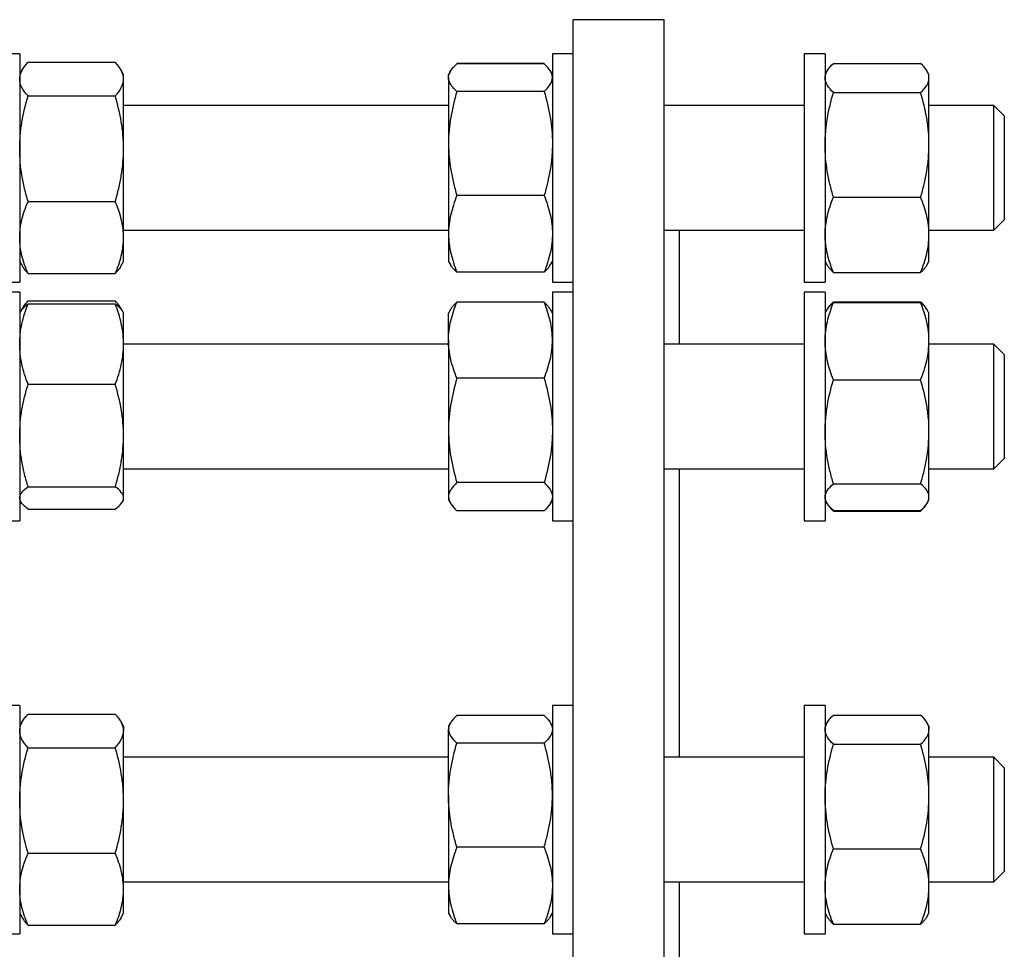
# Model space of a CAD drawing. Header units: millimetres. Extents: x 35 to 917, y 33 to 933.
# Tile 9 of 9: x 728 to 917, y 743 to 922. Entities that reach past the tile are written whole.
import ezdxf

# ---------------------------------------------------------------- set-up
doc = ezdxf.new("R2010")
doc.units = ezdxf.units.MM

msp = doc.modelspace()

# ---------------------------------------------------------------- linework, layer by layer
at = {"color": 7, "linetype": 'Continuous', "lineweight": 25}
for p, q in [((851.99, 922.37), (834.49, 922.37)), ((834.49, 722.37), (834.49, 922.37)), ((851.99, 722.37), (851.99, 922.37)), ((727.93, 915.82), (723.93, 915.82)), ((727.93, 915.82), (727.93, 893.82)), ((834.49, 915.82), (830.49, 915.82)), ((830.49, 915.82), (830.49, 871.82)), ((882.99, 915.82), (878.99, 915.82)), ((878.99, 915.82), (878.99, 894.77)), ((882.99, 915.82), (882.99, 894.77)), ((729.54, 914.16), (746.32, 914.16)), ((812.1, 913.91), (812.09, 913.89)), ((828.89, 913.91), (812.1, 913.91)), ((828.89, 913.88), (812.1, 913.88)), ((828.89, 913.91), (828.89, 913.89)), ((884.6, 913.96), (901.39, 913.96)), ((728.48, 912.76), (727.93, 911.82)), ((747.93, 911.82), (747.39, 912.76)), ((747.93, 910.92), (747.93, 911.82)), ((810.85, 912.44), (810.49, 911.82)), ((810.49, 911.22), (810.49, 911.82)), ((830.49, 911.82), (830.13, 912.44)), ((883.4, 912.52), (882.99, 911.82)), ((902.99, 911.82), (902.59, 912.52)), ((902.99, 911.14), (902.99, 911.82)), ((747.93, 897.51), (747.93, 910.92)), ((810.49, 911.22), (810.49, 898.52)), ((902.99, 898.26), (902.99, 911.14)), ((828.89, 908.55), (812.1, 908.55)), ((884.6, 908.33), (901.39, 908.33)), ((729.54, 907.68), (746.32, 907.68)), ((810.49, 905.82), (747.93, 905.82)), ((878.99, 905.82), (851.99, 905.82)), ((915.49, 905.82), (902.99, 905.82)), ((917.49, 903.82), (915.49, 905.82)), ((915.49, 881.82), (915.49, 905.82)), ((917.49, 903.82), (917.49, 883.82)), ((747.93, 880.41), (747.93, 897.51)), ((810.49, 898.52), (810.49, 881.12)), ((902.99, 880.93), (902.99, 898.26)), ((878.99, 894.77), (878.99, 871.82)), ((882.99, 894.77), (882.99, 871.82)), ((727.93, 893.82), (727.93, 871.82)), ((729.54, 887.34), (746.32, 887.34)), ((828.89, 888.49), (812.1, 888.49)), ((884.6, 888.18), (901.39, 888.18)), ((915.49, 881.82), (917.49, 883.82)), ((747.93, 881.82), (810.49, 881.82)), ((851.99, 881.82), (878.99, 881.82)), ((854.99, 859.88), (854.99, 881.82)), ((902.99, 881.82), (915.49, 881.82)), ((747.93, 875.82), (747.93, 880.41)), ((810.49, 881.12), (810.49, 875.82)), ((902.99, 875.82), (902.99, 880.93)), ((727.93, 875.82), (728.48, 874.87)), ((747.39, 874.87), (747.93, 875.82)), ((810.49, 875.82), (810.86, 875.19)), ((830.13, 875.19), (830.49, 875.82)), ((882.99, 875.82), (883.4, 875.11)), ((902.59, 875.11), (902.99, 875.82)), ((810.86, 875.19), (810.87, 875.17)), ((830.12, 875.17), (830.13, 875.19)), ((729.54, 873.48), (746.32, 873.48)), ((828.89, 873.76), (812.1, 873.76)), ((828.89, 873.73), (812.1, 873.73)), ((884.6, 873.68), (901.39, 873.68)), ((723.93, 871.82), (727.93, 871.82)), ((830.49, 871.82), (834.49, 871.82)), ((878.99, 871.82), (882.99, 871.82)), ((727.93, 869.88), (723.93, 869.88)), ((727.93, 869.88), (727.93, 836.88)), ((729.54, 868.22), (746.32, 868.22)), ((834.49, 869.88), (830.49, 869.88)), ((830.49, 869.88), (830.49, 825.88)), ((882.99, 869.88), (878.99, 869.88)), ((878.99, 869.88), (878.99, 837.72)), ((882.99, 869.88), (882.99, 837.72)), ((728.48, 866.83), (728.16, 866.27)), ((729.54, 867.63), (746.32, 867.63)), ((747.7, 866.27), (747.38, 866.83)), ((810.87, 866.53), (810.49, 865.88)), ((828.89, 867.97), (812.1, 867.97)), ((830.49, 865.88), (830.12, 866.53)), ((883.33, 866.46), (882.99, 865.88)), ((883.4, 866.58), (883.33, 866.46)), ((884.6, 868.02), (901.39, 868.02)), ((884.6, 867.88), (901.39, 867.88)), ((902.66, 866.46), (902.59, 866.58)), ((902.99, 865.88), (902.66, 866.46)), ((728.16, 866.27), (727.93, 865.88)), ((747.93, 865.88), (747.7, 866.27)), ((747.93, 859.89), (747.93, 865.88)), ((810.49, 860.64), (810.49, 865.88)), ((902.99, 860.44), (902.99, 865.88)), ((810.49, 860.64), (810.49, 843.26)), ((747.93, 842.27), (747.93, 859.89)), ((810.49, 859.88), (747.93, 859.88)), ((878.99, 859.88), (851.99, 859.88)), ((902.99, 843), (902.99, 860.44)), ((915.49, 859.88), (902.99, 859.88)), ((917.49, 857.88), (915.49, 859.88)), ((915.49, 835.88), (915.49, 859.88)), ((917.49, 857.88), (917.49, 837.88)), ((828.89, 853.31), (812.1, 853.31)), ((729.54, 852.15), (746.32, 852.15)), ((884.6, 853), (901.39, 853)), ((747.93, 830.26), (747.93, 842.27)), ((810.49, 843.26), (810.49, 830.5)), ((902.99, 830.43), (902.99, 843)), ((915.49, 835.88), (917.49, 837.88)), ((727.93, 836.88), (727.93, 825.88)), ((878.99, 837.72), (878.99, 825.88)), ((882.99, 837.72), (882.99, 825.88)), ((747.93, 835.88), (810.49, 835.88)), ((851.99, 835.88), (878.99, 835.88)), ((854.99, 780.31), (854.99, 835.88)), ((902.99, 835.88), (915.49, 835.88)), ((729.54, 832.4), (746.32, 832.4)), ((828.89, 833.22), (812.1, 833.22)), ((884.6, 833), (901.39, 833)), ((810.49, 830.5), (810.49, 829.88)), ((902.99, 829.88), (902.99, 830.43)), ((727.93, 829.88), (728.16, 829.48)), ((747.7, 829.48), (747.93, 829.88)), ((747.93, 829.88), (747.93, 830.26)), ((810.49, 829.88), (810.87, 829.23)), ((830.12, 829.23), (830.49, 829.88)), ((882.99, 829.88), (883.33, 829.3)), ((902.66, 829.3), (902.99, 829.88)), ((729.54, 828.13), (746.32, 828.13)), ((828.89, 827.79), (812.1, 827.79)), ((884.6, 827.74), (884.52, 827.95)), ((884.6, 827.87), (901.39, 827.87)), ((884.6, 827.74), (901.39, 827.74)), ((901.39, 827.74), (901.47, 827.95)), ((723.93, 825.88), (727.93, 825.88)), ((830.49, 825.88), (834.49, 825.88)), ((878.99, 825.88), (882.99, 825.88)), ((727.93, 790.31), (723.93, 790.31)), ((727.93, 790.31), (727.93, 749.25)), ((729.54, 788.65), (746.32, 788.65)), ((834.49, 790.31), (830.49, 790.31)), ((830.49, 790.31), (830.49, 746.31)), ((882.99, 790.31), (878.99, 790.31)), ((878.99, 790.31), (878.99, 749.75)), ((882.99, 790.31), (882.99, 749.75)), ((728.48, 787.25), (727.93, 786.31)), ((747.93, 786.31), (747.39, 787.25)), ((810.86, 786.93), (810.49, 786.31)), ((828.89, 788.37), (812.1, 788.37)), ((830.49, 786.31), (830.13, 786.93)), ((883.4, 787.01), (882.99, 786.31)), ((884.6, 788.45), (901.39, 788.45)), ((902.99, 786.31), (902.59, 787.01)), ((747.93, 786.31), (747.93, 785.41)), ((747.93, 772), (747.93, 785.41)), ((810.49, 786.31), (810.49, 785.71)), ((810.49, 773.01), (810.49, 785.71)), ((902.99, 786.31), (902.99, 785.63)), ((902.99, 772.74), (902.99, 785.63)), ((828.89, 783.04), (812.1, 783.04)), ((729.54, 782.17), (746.32, 782.17)), ((884.6, 782.82), (901.39, 782.82)), ((810.49, 780.31), (747.93, 780.31)), ((878.99, 780.31), (851.99, 780.31)), ((915.49, 780.31), (902.99, 780.31)), ((917.49, 778.31), (915.49, 780.31)), ((915.49, 756.31), (915.49, 780.31)), ((917.49, 778.31), (917.49, 758.31)), ((747.93, 754.9), (747.93, 772)), ((810.49, 773.01), (810.49, 755.61)), ((902.99, 755.42), (902.99, 772.74)), ((828.89, 762.98), (812.1, 762.98)), ((884.6, 762.67), (901.39, 762.67)), ((729.54, 761.83), (746.32, 761.83)), ((915.49, 756.31), (917.49, 758.31)), ((747.93, 756.31), (810.49, 756.31)), ((747.93, 750.31), (747.93, 754.9)), ((810.49, 755.61), (810.49, 750.31)), ((851.99, 756.31), (878.99, 756.31)), ((854.99, 722.37), (854.99, 756.31)), ((902.99, 756.31), (915.49, 756.31)), ((902.99, 750.31), (902.99, 755.42)), ((727.93, 750.31), (728.48, 749.36)), ((727.93, 749.25), (727.93, 746.31)), ((747.39, 749.36), (747.93, 750.31)), ((810.49, 750.31), (810.86, 749.68)), ((830.13, 749.68), (830.49, 750.31)), ((878.99, 749.75), (878.99, 746.31)), ((882.99, 750.31), (883.4, 749.6)), ((882.99, 749.75), (882.99, 746.31)), ((902.59, 749.6), (902.99, 750.31)), ((729.54, 747.97), (746.32, 747.97)), ((828.89, 748.24), (812.1, 748.24)), ((884.6, 748.16), (901.39, 748.16)), ((723.93, 746.31), (727.93, 746.31)), ((830.49, 746.31), (834.49, 746.31)), ((878.99, 746.31), (882.99, 746.31))]:
    msp.add_line(p, q, dxfattribs=at)
for points, knots in [([(727.93, 910.92), (727.93, 911.06), (727.94, 911.2), (727.98, 911.47), (728.01, 911.61), (728.12, 912.02), (728.23, 912.29), (728.65, 913.1), (729.05, 913.63), (729.54, 914.16)], [0, 0, 0, 0, 0.125, 0.125, 0.25, 0.25, 0.5, 0.5, 1, 1, 1, 1]), ([(747.93, 910.92), (747.93, 911.06), (747.92, 911.2), (747.88, 911.47), (747.86, 911.61), (747.75, 912.02), (747.64, 912.29), (747.22, 913.1), (746.81, 913.63), (746.32, 914.16)], [0, 0, 0, 0, 0.125, 0.125, 0.25, 0.25, 0.5, 0.5, 1, 1, 1, 1]), ([(810.49, 911.22), (810.49, 911.44), (810.53, 911.67), (810.68, 912.12), (810.79, 912.35), (811.21, 913.01), (811.62, 913.45), (812.1, 913.88)], [0, 0, 0, 0, 0.25, 0.25, 0.5, 0.5, 1, 1, 1, 1]), ([(830.49, 911.22), (830.49, 911.44), (830.46, 911.67), (830.31, 912.12), (830.2, 912.35), (829.78, 913.01), (829.37, 913.45), (828.89, 913.88)], [0, 0, 0, 0, 0.25, 0.25, 0.5, 0.5, 1, 1, 1, 1]), ([(882.99, 911.14), (882.99, 911.26), (883, 911.38), (883.04, 911.62), (883.07, 911.74), (883.18, 912.1), (883.29, 912.34), (883.71, 913.04), (884.11, 913.5), (884.6, 913.96)], [0, 0, 0, 0, 0.125, 0.125, 0.25, 0.25, 0.5, 0.5, 1, 1, 1, 1]), ([(902.99, 911.14), (902.99, 911.26), (902.98, 911.38), (902.95, 911.62), (902.92, 911.74), (902.81, 912.1), (902.7, 912.34), (902.28, 913.04), (901.88, 913.5), (901.39, 913.96)], [0, 0, 0, 0, 0.125, 0.125, 0.25, 0.25, 0.5, 0.5, 1, 1, 1, 1]), ([(729.54, 907.68), (729.05, 908.21), (728.64, 908.75), (728.08, 909.83), (727.93, 910.37), (727.93, 910.92)], [0, 0, 0, 0, 0.5, 0.5, 1, 1, 1, 1]), ([(746.32, 907.68), (746.81, 908.21), (747.22, 908.75), (747.78, 909.83), (747.93, 910.37), (747.93, 910.92)], [0, 0, 0, 0, 0.5, 0.5, 1, 1, 1, 1]), ([(812.1, 908.55), (811.86, 908.77), (811.63, 908.99), (811.24, 909.43), (811.06, 909.65), (810.64, 910.32), (810.49, 910.77), (810.49, 911.22)], [0, 0, 0, 0, 0.25, 0.25, 0.5, 0.5, 1, 1, 1, 1]), ([(828.89, 908.55), (829.13, 908.77), (829.35, 908.99), (829.75, 909.43), (829.92, 909.65), (830.34, 910.32), (830.49, 910.77), (830.49, 911.22)], [0, 0, 0, 0, 0.25, 0.25, 0.5, 0.5, 1, 1, 1, 1]), ([(884.6, 908.33), (884.11, 908.79), (883.71, 909.25), (883.15, 910.19), (882.99, 910.66), (882.99, 911.14)], [0, 0, 0, 0, 0.5, 0.5, 1, 1, 1, 1]), ([(901.39, 908.33), (901.88, 908.79), (902.28, 909.25), (902.84, 910.19), (902.99, 910.66), (902.99, 911.14)], [0, 0, 0, 0, 0.5, 0.5, 1, 1, 1, 1]), ([(812.1, 908.55), (811.61, 906.91), (811.21, 905.26), (810.65, 901.92), (810.49, 900.23), (810.49, 898.52)], [0, 0, 0, 0, 0.5, 0.5, 1, 1, 1, 1]), ([(828.89, 908.55), (829.38, 906.91), (829.78, 905.26), (830.34, 901.92), (830.49, 900.23), (830.49, 898.52)], [0, 0, 0, 0, 0.5, 0.5, 1, 1, 1, 1]), ([(882.99, 898.26), (882.99, 899.11), (883.03, 899.96), (883.18, 901.68), (883.29, 902.53), (883.71, 905.05), (884.12, 906.7), (884.6, 908.33)], [0, 0, 0, 0, 0.25, 0.25, 0.5, 0.5, 1, 1, 1, 1]), ([(902.99, 898.26), (902.99, 899.11), (902.96, 899.96), (902.81, 901.68), (902.7, 902.53), (902.28, 905.05), (901.87, 906.7), (901.39, 908.33)], [0, 0, 0, 0, 0.25, 0.25, 0.5, 0.5, 1, 1, 1, 1]), ([(727.93, 897.51), (727.93, 898.37), (727.97, 899.24), (728.12, 900.97), (728.23, 901.83), (728.65, 904.37), (729.05, 906.04), (729.54, 907.68)], [0, 0, 0, 0, 0.25, 0.25, 0.5, 0.5, 1, 1, 1, 1]), ([(747.93, 897.51), (747.93, 898.37), (747.89, 899.24), (747.75, 900.97), (747.64, 901.83), (747.21, 904.37), (746.81, 906.04), (746.32, 907.68)], [0, 0, 0, 0, 0.25, 0.25, 0.5, 0.5, 1, 1, 1, 1]), ([(729.54, 887.34), (729.3, 888.17), (729.07, 889.01), (728.67, 890.69), (728.5, 891.54), (728.08, 894.09), (727.93, 895.79), (727.93, 897.51)], [0, 0, 0, 0, 0.25, 0.25, 0.5, 0.5, 1, 1, 1, 1]), ([(746.32, 887.34), (746.57, 888.17), (746.79, 889.01), (747.19, 890.69), (747.36, 891.54), (747.78, 894.09), (747.93, 895.79), (747.93, 897.51)], [0, 0, 0, 0, 0.25, 0.25, 0.5, 0.5, 1, 1, 1, 1]), ([(810.49, 898.52), (810.49, 898.1), (810.5, 897.67), (810.54, 896.82), (810.57, 896.39), (810.68, 895.12), (810.79, 894.28), (811.21, 891.78), (811.61, 890.13), (812.1, 888.49)], [0, 0, 0, 0, 0.125, 0.125, 0.25, 0.25, 0.5, 0.5, 1, 1, 1, 1]), ([(830.49, 898.52), (830.49, 898.1), (830.48, 897.67), (830.45, 896.82), (830.42, 896.39), (830.31, 895.12), (830.2, 894.28), (829.78, 891.78), (829.38, 890.13), (828.89, 888.49)], [0, 0, 0, 0, 0.125, 0.125, 0.25, 0.25, 0.5, 0.5, 1, 1, 1, 1]), ([(884.6, 888.18), (884.36, 889), (884.13, 889.83), (883.74, 891.5), (883.56, 892.34), (883.14, 894.86), (882.99, 896.55), (882.99, 898.26)], [0, 0, 0, 0, 0.25, 0.25, 0.5, 0.5, 1, 1, 1, 1]), ([(901.39, 888.18), (901.63, 889), (901.85, 889.83), (902.25, 891.5), (902.42, 892.34), (902.84, 894.86), (902.99, 896.55), (902.99, 898.26)], [0, 0, 0, 0, 0.25, 0.25, 0.5, 0.5, 1, 1, 1, 1]), ([(727.93, 880.41), (727.93, 880.7), (727.94, 881), (727.98, 881.59), (728.01, 881.88), (728.12, 882.76), (728.23, 883.34), (728.65, 885.07), (729.05, 886.21), (729.54, 887.34)], [0, 0, 0, 0, 0.125, 0.125, 0.25, 0.25, 0.5, 0.5, 1, 1, 1, 1]), ([(747.93, 880.41), (747.93, 880.7), (747.92, 881), (747.88, 881.59), (747.86, 881.88), (747.75, 882.76), (747.64, 883.34), (747.22, 885.07), (746.81, 886.21), (746.32, 887.34)], [0, 0, 0, 0, 0.125, 0.125, 0.25, 0.25, 0.5, 0.5, 1, 1, 1, 1]), ([(812.1, 888.49), (811.61, 887.29), (811.21, 886.07), (810.65, 883.62), (810.49, 882.38), (810.49, 881.12)], [0, 0, 0, 0, 0.5, 0.5, 1, 1, 1, 1]), ([(828.89, 888.49), (829.38, 887.29), (829.78, 886.07), (830.34, 883.62), (830.49, 882.38), (830.49, 881.12)], [0, 0, 0, 0, 0.5, 0.5, 1, 1, 1, 1]), ([(882.99, 880.93), (882.99, 881.24), (883, 881.55), (883.04, 882.16), (883.07, 882.47), (883.18, 883.39), (883.29, 883.99), (883.71, 885.81), (884.11, 887), (884.6, 888.18)], [0, 0, 0, 0, 0.125, 0.125, 0.25, 0.25, 0.5, 0.5, 1, 1, 1, 1]), ([(902.99, 880.93), (902.99, 881.24), (902.98, 881.55), (902.95, 882.16), (902.92, 882.47), (902.81, 883.39), (902.7, 883.99), (902.28, 885.81), (901.88, 887), (901.39, 888.18)], [0, 0, 0, 0, 0.125, 0.125, 0.25, 0.25, 0.5, 0.5, 1, 1, 1, 1]), ([(729.54, 873.48), (729.05, 874.61), (728.64, 875.75), (728.08, 878.06), (727.93, 879.23), (727.93, 880.41)], [0, 0, 0, 0, 0.5, 0.5, 1, 1, 1, 1]), ([(746.32, 873.48), (746.81, 874.61), (747.22, 875.75), (747.78, 878.06), (747.93, 879.23), (747.93, 880.41)], [0, 0, 0, 0, 0.5, 0.5, 1, 1, 1, 1]), ([(810.49, 881.12), (810.49, 880.81), (810.5, 880.5), (810.54, 879.87), (810.57, 879.56), (810.68, 878.63), (810.79, 878.01), (811.21, 876.17), (811.61, 874.96), (812.1, 873.76)], [0, 0, 0, 0, 0.125, 0.125, 0.25, 0.25, 0.5, 0.5, 1, 1, 1, 1]), ([(830.49, 881.12), (830.49, 880.81), (830.48, 880.5), (830.45, 879.87), (830.42, 879.56), (830.31, 878.63), (830.2, 878.01), (829.78, 876.17), (829.38, 874.96), (828.89, 873.76)], [0, 0, 0, 0, 0.125, 0.125, 0.25, 0.25, 0.5, 0.5, 1, 1, 1, 1]), ([(884.6, 873.68), (884.11, 874.86), (883.71, 876.06), (883.15, 878.47), (882.99, 879.69), (882.99, 880.93)], [0, 0, 0, 0, 0.5, 0.5, 1, 1, 1, 1]), ([(901.39, 873.68), (901.88, 874.86), (902.28, 876.06), (902.84, 878.47), (902.99, 879.69), (902.99, 880.93)], [0, 0, 0, 0, 0.5, 0.5, 1, 1, 1, 1]), ([(728.48, 874.88), (728.56, 874.74), (728.74, 874.44), (729.1, 873.97), (729.39, 873.64), (729.54, 873.48)], [0, 0, 0, 0, 0.2848926, 0.6424915, 1, 1, 1, 1]), ([(747.38, 874.88), (747.3, 874.74), (747.12, 874.44), (746.77, 873.97), (746.47, 873.64), (746.32, 873.48)], [0, 0, 0, 0, 0.284893, 0.642491, 1, 1, 1, 1]), ([(812.1, 873.76), (811.89, 873.95), (811.5, 874.32), (811.1, 874.8), (810.93, 875.08), (810.87, 875.2)], [0, 0, 0, 0, 0.415124, 0.767204, 1, 1, 1, 1]), ([(828.89, 873.76), (829.1, 873.95), (829.49, 874.32), (829.89, 874.8), (830.06, 875.08), (830.12, 875.2)], [0, 0, 0, 0, 0.415124, 0.767204, 1, 1, 1, 1]), ([(883.41, 875.12), (883.43, 875.07), (883.53, 874.88), (883.79, 874.54), (884.16, 874.11), (884.45, 873.82), (884.6, 873.68)], [0, 0, 0, 0, 0.093199, 0.3954, 0.697738, 1, 1, 1, 1]), ([(902.58, 875.12), (902.56, 875.07), (902.46, 874.88), (902.2, 874.54), (901.83, 874.11), (901.53, 873.82), (901.39, 873.68)], [0, 0, 0, 0, 0.093199, 0.3954, 0.697738, 1, 1, 1, 1]), ([(728.3, 866.47), (728.39, 866.65), (728.58, 867.03), (729.01, 867.62), (729.36, 868.02), (729.54, 868.22)], [0, 0, 0, 0, 0.3050537, 0.6525096, 1, 1, 1, 1]), ([(747.57, 866.47), (747.48, 866.65), (747.28, 867.03), (746.86, 867.62), (746.5, 868.02), (746.32, 868.22)], [0, 0, 0, 0, 0.305054, 0.65251, 1, 1, 1, 1]), ([(727.93, 859.89), (727.93, 860.22), (727.94, 860.55), (727.98, 861.2), (728.01, 861.53), (728.12, 862.51), (728.23, 863.16), (728.65, 865.09), (729.05, 866.37), (729.54, 867.63)], [0, 0, 0, 0, 0.125, 0.125, 0.25, 0.25, 0.5, 0.5, 1, 1, 1, 1]), ([(729.54, 867.63), (729.38, 867.51), (729.07, 867.28), (728.68, 866.94), (728.37, 866.6), (728.23, 866.37), (728.16, 866.27)], [0, 0, 0, 0, 0.257469, 0.515011, 0.772419, 1, 1, 1, 1]), ([(747.93, 859.89), (747.93, 860.22), (747.92, 860.55), (747.88, 861.2), (747.86, 861.53), (747.75, 862.51), (747.64, 863.16), (747.22, 865.09), (746.81, 866.37), (746.32, 867.63)], [0, 0, 0, 0, 0.125, 0.125, 0.25, 0.25, 0.5, 0.5, 1, 1, 1, 1]), ([(746.32, 867.63), (746.48, 867.51), (746.79, 867.28), (747.18, 866.94), (747.5, 866.6), (747.64, 866.37), (747.7, 866.27)], [0, 0, 0, 0, 0.2574692, 0.5150113, 0.7724192, 1, 1, 1, 1]), ([(810.49, 860.64), (810.49, 861.26), (810.53, 861.88), (810.68, 863.13), (810.79, 863.75), (811.21, 865.58), (811.62, 866.78), (812.1, 867.97)], [0, 0, 0, 0, 0.25, 0.25, 0.5, 0.5, 1, 1, 1, 1]), ([(810.88, 866.53), (810.91, 866.59), (811.02, 866.79), (811.29, 867.13), (811.66, 867.55), (811.95, 867.83), (812.1, 867.97)], [0, 0, 0, 0, 0.125269, 0.416782, 0.708428, 1, 1, 1, 1]), ([(830.49, 860.64), (830.49, 861.26), (830.46, 861.88), (830.31, 863.13), (830.2, 863.75), (829.78, 865.58), (829.37, 866.78), (828.89, 867.97)], [0, 0, 0, 0, 0.25, 0.25, 0.5, 0.5, 1, 1, 1, 1]), ([(830.11, 866.53), (830.08, 866.59), (829.97, 866.79), (829.7, 867.13), (829.33, 867.55), (829.03, 867.83), (828.89, 867.97)], [0, 0, 0, 0, 0.125269, 0.416782, 0.708428, 1, 1, 1, 1]), ([(882.99, 860.44), (882.99, 860.76), (883, 861.08), (883.04, 861.71), (883.07, 862.02), (883.18, 862.96), (883.29, 863.59), (883.71, 865.45), (884.11, 866.67), (884.6, 867.88)], [0, 0, 0, 0, 0.125, 0.125, 0.25, 0.25, 0.5, 0.5, 1, 1, 1, 1]), ([(884.6, 867.88), (884.45, 867.75), (884.13, 867.47), (883.75, 867.05), (883.47, 866.71), (883.37, 866.51), (883.34, 866.45)], [0, 0, 0, 0, 0.292489, 0.58506, 0.877479, 1, 1, 1, 1]), ([(883.39, 866.55), (883.47, 866.69), (883.66, 867.01), (884.07, 867.5), (884.42, 867.85), (884.6, 868.02)], [0, 0, 0, 0, 0.281273, 0.640619, 1, 1, 1, 1]), ([(902.6, 866.55), (902.52, 866.69), (902.33, 867.01), (901.92, 867.5), (901.56, 867.85), (901.39, 868.02)], [0, 0, 0, 0, 0.281273, 0.640619, 1, 1, 1, 1]), ([(902.99, 860.44), (902.99, 860.76), (902.98, 861.08), (902.95, 861.71), (902.92, 862.02), (902.81, 862.96), (902.7, 863.59), (902.28, 865.45), (901.88, 866.67), (901.39, 867.88)], [0, 0, 0, 0, 0.125, 0.125, 0.25, 0.25, 0.5, 0.5, 1, 1, 1, 1]), ([(901.39, 867.88), (901.54, 867.75), (901.85, 867.47), (902.24, 867.05), (902.51, 866.71), (902.62, 866.51), (902.65, 866.45)], [0, 0, 0, 0, 0.292489, 0.58506, 0.877479, 1, 1, 1, 1]), ([(812.1, 853.31), (811.86, 853.91), (811.63, 854.51), (811.24, 855.72), (811.06, 856.33), (810.64, 858.17), (810.49, 859.4), (810.49, 860.64)], [0, 0, 0, 0, 0.25, 0.25, 0.5, 0.5, 1, 1, 1, 1]), ([(828.89, 853.31), (829.13, 853.91), (829.35, 854.51), (829.75, 855.72), (829.92, 856.33), (830.34, 858.17), (830.49, 859.4), (830.49, 860.64)], [0, 0, 0, 0, 0.25, 0.25, 0.5, 0.5, 1, 1, 1, 1]), ([(729.54, 852.15), (729.05, 853.41), (728.64, 854.69), (728.08, 857.27), (727.93, 858.57), (727.93, 859.89)], [0, 0, 0, 0, 0.5, 0.5, 1, 1, 1, 1]), ([(746.32, 852.15), (746.81, 853.41), (747.22, 854.69), (747.78, 857.27), (747.93, 858.57), (747.93, 859.89)], [0, 0, 0, 0, 0.5, 0.5, 1, 1, 1, 1]), ([(884.6, 853), (884.11, 854.22), (883.71, 855.45), (883.15, 857.92), (882.99, 859.18), (882.99, 860.44)], [0, 0, 0, 0, 0.5, 0.5, 1, 1, 1, 1]), ([(901.39, 853), (901.88, 854.22), (902.28, 855.45), (902.84, 857.92), (902.99, 859.18), (902.99, 860.44)], [0, 0, 0, 0, 0.5, 0.5, 1, 1, 1, 1]), ([(812.1, 853.31), (811.61, 851.67), (811.21, 850.01), (810.65, 846.67), (810.49, 844.98), (810.49, 843.26)], [0, 0, 0, 0, 0.5, 0.5, 1, 1, 1, 1]), ([(828.89, 853.31), (829.38, 851.67), (829.78, 850.01), (830.34, 846.67), (830.49, 844.98), (830.49, 843.26)], [0, 0, 0, 0, 0.5, 0.5, 1, 1, 1, 1]), ([(727.93, 842.27), (727.93, 843.11), (727.97, 843.94), (728.12, 845.63), (728.23, 846.46), (728.65, 848.93), (729.05, 850.55), (729.54, 852.15)], [0, 0, 0, 0, 0.25, 0.25, 0.5, 0.5, 1, 1, 1, 1]), ([(747.93, 842.27), (747.93, 843.11), (747.89, 843.94), (747.75, 845.63), (747.64, 846.46), (747.21, 848.93), (746.81, 850.55), (746.32, 852.15)], [0, 0, 0, 0, 0.25, 0.25, 0.5, 0.5, 1, 1, 1, 1]), ([(882.99, 843), (882.99, 843.84), (883.03, 844.69), (883.18, 846.4), (883.29, 847.24), (883.71, 849.75), (884.12, 851.38), (884.6, 853)], [0, 0, 0, 0, 0.25, 0.25, 0.5, 0.5, 1, 1, 1, 1]), ([(902.99, 843), (902.99, 843.84), (902.96, 844.69), (902.81, 846.4), (902.7, 847.24), (902.28, 849.75), (901.87, 851.38), (901.39, 853)], [0, 0, 0, 0, 0.25, 0.25, 0.5, 0.5, 1, 1, 1, 1]), ([(729.54, 832.4), (729.3, 833.2), (729.07, 834.01), (728.67, 835.65), (728.5, 836.47), (728.08, 838.94), (727.93, 840.6), (727.93, 842.27)], [0, 0, 0, 0, 0.25, 0.25, 0.5, 0.5, 1, 1, 1, 1]), ([(746.32, 832.4), (746.57, 833.2), (746.79, 834.01), (747.19, 835.65), (747.36, 836.47), (747.78, 838.94), (747.93, 840.6), (747.93, 842.27)], [0, 0, 0, 0, 0.25, 0.25, 0.5, 0.5, 1, 1, 1, 1]), ([(810.49, 843.26), (810.49, 842.84), (810.5, 842.41), (810.54, 841.56), (810.57, 841.13), (810.68, 839.86), (810.79, 839.02), (811.21, 836.51), (811.61, 834.86), (812.1, 833.22)], [0, 0, 0, 0, 0.125, 0.125, 0.25, 0.25, 0.5, 0.5, 1, 1, 1, 1]), ([(830.49, 843.26), (830.49, 842.84), (830.48, 842.41), (830.45, 841.56), (830.42, 841.13), (830.31, 839.86), (830.2, 839.02), (829.78, 836.51), (829.38, 834.86), (828.89, 833.22)], [0, 0, 0, 0, 0.125, 0.125, 0.25, 0.25, 0.5, 0.5, 1, 1, 1, 1]), ([(884.6, 833), (884.36, 833.81), (884.13, 834.63), (883.74, 836.29), (883.56, 837.12), (883.14, 839.63), (882.99, 841.31), (882.99, 843)], [0, 0, 0, 0, 0.25, 0.25, 0.5, 0.5, 1, 1, 1, 1]), ([(901.39, 833), (901.63, 833.81), (901.85, 834.63), (902.25, 836.29), (902.42, 837.12), (902.84, 839.63), (902.99, 841.31), (902.99, 843)], [0, 0, 0, 0, 0.25, 0.25, 0.5, 0.5, 1, 1, 1, 1]), ([(727.93, 830.26), (727.93, 830.35), (727.94, 830.44), (727.98, 830.62), (728.01, 830.71), (728.12, 830.98), (728.23, 831.16), (728.65, 831.7), (729.05, 832.05), (729.54, 832.4)], [0, 0, 0, 0, 0.125, 0.125, 0.25, 0.25, 0.5, 0.5, 1, 1, 1, 1]), ([(747.93, 830.26), (747.93, 830.35), (747.92, 830.44), (747.88, 830.62), (747.86, 830.71), (747.75, 830.98), (747.64, 831.16), (747.22, 831.7), (746.81, 832.05), (746.32, 832.4)], [0, 0, 0, 0, 0.125, 0.125, 0.25, 0.25, 0.5, 0.5, 1, 1, 1, 1]), ([(812.1, 833.22), (811.61, 832.77), (811.21, 832.33), (810.65, 831.42), (810.49, 830.97), (810.49, 830.5)], [0, 0, 0, 0, 0.5, 0.5, 1, 1, 1, 1]), ([(828.89, 833.22), (829.38, 832.77), (829.78, 832.33), (830.34, 831.42), (830.49, 830.97), (830.49, 830.5)], [0, 0, 0, 0, 0.5, 0.5, 1, 1, 1, 1]), ([(882.99, 830.43), (882.99, 830.54), (883, 830.65), (883.04, 830.87), (883.07, 830.98), (883.18, 831.3), (883.29, 831.52), (883.71, 832.16), (884.11, 832.58), (884.6, 833)], [0, 0, 0, 0, 0.125, 0.125, 0.25, 0.25, 0.5, 0.5, 1, 1, 1, 1]), ([(902.99, 830.43), (902.99, 830.54), (902.98, 830.65), (902.95, 830.87), (902.92, 830.98), (902.81, 831.3), (902.7, 831.52), (902.28, 832.16), (901.88, 832.58), (901.39, 833)], [0, 0, 0, 0, 0.125, 0.125, 0.25, 0.25, 0.5, 0.5, 1, 1, 1, 1]), ([(810.49, 830.5), (810.49, 830.39), (810.5, 830.27), (810.54, 830.04), (810.57, 829.93), (810.68, 829.58), (810.79, 829.36), (811.21, 828.68), (811.61, 828.23), (812.1, 827.79)], [0, 0, 0, 0, 0.125, 0.125, 0.25, 0.25, 0.5, 0.5, 1, 1, 1, 1]), ([(830.49, 830.5), (830.49, 830.39), (830.48, 830.27), (830.45, 830.04), (830.42, 829.93), (830.31, 829.58), (830.2, 829.36), (829.78, 828.68), (829.38, 828.23), (828.89, 827.79)], [0, 0, 0, 0, 0.125, 0.125, 0.25, 0.25, 0.5, 0.5, 1, 1, 1, 1]), ([(884.6, 827.87), (884.11, 828.29), (883.71, 828.71), (883.15, 829.57), (882.99, 830), (882.99, 830.43)], [0, 0, 0, 0, 0.5, 0.5, 1, 1, 1, 1]), ([(901.39, 827.87), (901.88, 828.29), (902.28, 828.71), (902.84, 829.57), (902.99, 830), (902.99, 830.43)], [0, 0, 0, 0, 0.5, 0.5, 1, 1, 1, 1]), ([(729.54, 828.13), (729.05, 828.48), (728.64, 828.83), (728.08, 829.54), (727.93, 829.9), (727.93, 830.26)], [0, 0, 0, 0, 0.5, 0.5, 1, 1, 1, 1]), ([(746.32, 828.13), (746.81, 828.48), (747.22, 828.83), (747.78, 829.54), (747.93, 829.9), (747.93, 830.26)], [0, 0, 0, 0, 0.5, 0.5, 1, 1, 1, 1]), ([(884.6, 827.74), (884.39, 827.94), (884, 828.33), (883.64, 828.78), (883.5, 829.03), (883.46, 829.09)], [0, 0, 0, 0, 0.466524, 0.862196, 1, 1, 1, 1]), ([(901.39, 827.74), (901.6, 827.94), (901.98, 828.33), (902.35, 828.78), (902.49, 829.03), (902.52, 829.09)], [0, 0, 0, 0, 0.466524, 0.862196, 1, 1, 1, 1]), ([(727.93, 785.41), (727.93, 785.55), (727.94, 785.69), (727.98, 785.96), (728.01, 786.1), (728.12, 786.51), (728.23, 786.78), (728.65, 787.59), (729.05, 788.12), (729.54, 788.65)], [0, 0, 0, 0, 0.125, 0.125, 0.25, 0.25, 0.5, 0.5, 1, 1, 1, 1]), ([(747.93, 785.41), (747.93, 785.55), (747.92, 785.69), (747.88, 785.96), (747.86, 786.1), (747.75, 786.51), (747.64, 786.78), (747.22, 787.59), (746.81, 788.12), (746.32, 788.65)], [0, 0, 0, 0, 0.125, 0.125, 0.25, 0.25, 0.5, 0.5, 1, 1, 1, 1]), ([(812.1, 788.37), (811.61, 787.93), (811.21, 787.5), (810.65, 786.61), (810.49, 786.16), (810.49, 785.71)], [0, 0, 0, 0, 0.5, 0.5, 1, 1, 1, 1]), ([(828.89, 788.37), (829.38, 787.93), (829.78, 787.5), (830.34, 786.61), (830.49, 786.16), (830.49, 785.71)], [0, 0, 0, 0, 0.5, 0.5, 1, 1, 1, 1]), ([(882.99, 785.63), (882.99, 785.75), (883, 785.87), (883.04, 786.11), (883.07, 786.23), (883.18, 786.59), (883.29, 786.82), (883.71, 787.53), (884.11, 787.99), (884.6, 788.45)], [0, 0, 0, 0, 0.125, 0.125, 0.25, 0.25, 0.5, 0.5, 1, 1, 1, 1]), ([(902.99, 785.63), (902.99, 785.75), (902.98, 785.87), (902.95, 786.11), (902.92, 786.23), (902.81, 786.59), (902.7, 786.82), (902.28, 787.53), (901.88, 787.99), (901.39, 788.45)], [0, 0, 0, 0, 0.125, 0.125, 0.25, 0.25, 0.5, 0.5, 1, 1, 1, 1]), ([(729.54, 782.17), (729.05, 782.7), (728.64, 783.24), (728.08, 784.31), (727.93, 784.86), (727.93, 785.41)], [0, 0, 0, 0, 0.5, 0.5, 1, 1, 1, 1]), ([(746.32, 782.17), (746.81, 782.7), (747.22, 783.24), (747.78, 784.31), (747.93, 784.86), (747.93, 785.41)], [0, 0, 0, 0, 0.5, 0.5, 1, 1, 1, 1]), ([(810.49, 785.71), (810.49, 785.59), (810.5, 785.48), (810.54, 785.25), (810.57, 785.14), (810.68, 784.8), (810.79, 784.58), (811.21, 783.91), (811.61, 783.48), (812.1, 783.04)], [0, 0, 0, 0, 0.125, 0.125, 0.25, 0.25, 0.5, 0.5, 1, 1, 1, 1]), ([(830.49, 785.71), (830.49, 785.59), (830.48, 785.48), (830.45, 785.25), (830.42, 785.14), (830.31, 784.8), (830.2, 784.58), (829.78, 783.91), (829.38, 783.48), (828.89, 783.04)], [0, 0, 0, 0, 0.125, 0.125, 0.25, 0.25, 0.5, 0.5, 1, 1, 1, 1]), ([(884.6, 782.82), (884.11, 783.28), (883.71, 783.74), (883.15, 784.68), (882.99, 785.15), (882.99, 785.63)], [0, 0, 0, 0, 0.5, 0.5, 1, 1, 1, 1]), ([(901.39, 782.82), (901.88, 783.28), (902.28, 783.74), (902.84, 784.68), (902.99, 785.15), (902.99, 785.63)], [0, 0, 0, 0, 0.5, 0.5, 1, 1, 1, 1]), ([(810.49, 773.01), (810.49, 773.86), (810.53, 774.71), (810.68, 776.42), (810.79, 777.26), (811.21, 779.78), (811.62, 781.42), (812.1, 783.04)], [0, 0, 0, 0, 0.25, 0.25, 0.5, 0.5, 1, 1, 1, 1]), ([(830.49, 773.01), (830.49, 773.86), (830.46, 774.71), (830.31, 776.42), (830.2, 777.26), (829.78, 779.78), (829.37, 781.42), (828.89, 783.04)], [0, 0, 0, 0, 0.25, 0.25, 0.5, 0.5, 1, 1, 1, 1]), ([(727.93, 772), (727.93, 772.43), (727.94, 772.87), (727.98, 773.73), (728.01, 774.16), (728.12, 775.45), (728.23, 776.3), (728.65, 778.84), (729.05, 780.51), (729.54, 782.17)], [0, 0, 0, 0, 0.125, 0.125, 0.25, 0.25, 0.5, 0.5, 1, 1, 1, 1]), ([(747.93, 772), (747.93, 772.43), (747.92, 772.87), (747.88, 773.73), (747.86, 774.16), (747.75, 775.45), (747.64, 776.3), (747.22, 778.84), (746.81, 780.51), (746.32, 782.17)], [0, 0, 0, 0, 0.125, 0.125, 0.25, 0.25, 0.5, 0.5, 1, 1, 1, 1]), ([(882.99, 772.74), (882.99, 773.17), (883, 773.6), (883.04, 774.46), (883.07, 774.88), (883.18, 776.16), (883.29, 777), (883.71, 779.52), (884.11, 781.17), (884.6, 782.82)], [0, 0, 0, 0, 0.125, 0.125, 0.25, 0.25, 0.5, 0.5, 1, 1, 1, 1]), ([(902.99, 772.74), (902.99, 773.17), (902.98, 773.6), (902.95, 774.46), (902.92, 774.88), (902.81, 776.16), (902.7, 777), (902.28, 779.52), (901.88, 781.17), (901.39, 782.82)], [0, 0, 0, 0, 0.125, 0.125, 0.25, 0.25, 0.5, 0.5, 1, 1, 1, 1]), ([(729.54, 761.83), (729.05, 763.5), (728.64, 765.17), (728.08, 768.56), (727.93, 770.27), (727.93, 772)], [0, 0, 0, 0, 0.5, 0.5, 1, 1, 1, 1]), ([(746.32, 761.83), (746.81, 763.5), (747.22, 765.17), (747.78, 768.56), (747.93, 770.27), (747.93, 772)], [0, 0, 0, 0, 0.5, 0.5, 1, 1, 1, 1]), ([(812.1, 762.98), (811.86, 763.8), (811.63, 764.62), (811.24, 766.28), (811.06, 767.12), (810.64, 769.63), (810.49, 771.31), (810.49, 773.01)], [0, 0, 0, 0, 0.25, 0.25, 0.5, 0.5, 1, 1, 1, 1]), ([(828.89, 762.98), (829.13, 763.8), (829.35, 764.62), (829.75, 766.28), (829.92, 767.12), (830.34, 769.63), (830.49, 771.31), (830.49, 773.01)], [0, 0, 0, 0, 0.25, 0.25, 0.5, 0.5, 1, 1, 1, 1]), ([(884.6, 762.67), (884.11, 764.32), (883.71, 765.98), (883.15, 769.33), (882.99, 771.03), (882.99, 772.74)], [0, 0, 0, 0, 0.5, 0.5, 1, 1, 1, 1]), ([(901.39, 762.67), (901.88, 764.32), (902.28, 765.98), (902.84, 769.33), (902.99, 771.03), (902.99, 772.74)], [0, 0, 0, 0, 0.5, 0.5, 1, 1, 1, 1]), ([(812.1, 762.98), (811.61, 761.77), (811.21, 760.56), (810.65, 758.11), (810.49, 756.87), (810.49, 755.61)], [0, 0, 0, 0, 0.5, 0.5, 1, 1, 1, 1]), ([(828.89, 762.98), (829.38, 761.77), (829.78, 760.56), (830.34, 758.11), (830.49, 756.87), (830.49, 755.61)], [0, 0, 0, 0, 0.5, 0.5, 1, 1, 1, 1]), ([(882.99, 755.42), (882.99, 756.03), (883.03, 756.65), (883.18, 757.88), (883.29, 758.49), (883.71, 760.31), (884.12, 761.5), (884.6, 762.67)], [0, 0, 0, 0, 0.25, 0.25, 0.5, 0.5, 1, 1, 1, 1]), ([(902.99, 755.42), (902.99, 756.03), (902.96, 756.65), (902.81, 757.88), (902.7, 758.49), (902.28, 760.31), (901.87, 761.5), (901.39, 762.67)], [0, 0, 0, 0, 0.25, 0.25, 0.5, 0.5, 1, 1, 1, 1]), ([(727.93, 754.9), (727.93, 755.49), (727.97, 756.07), (728.12, 757.25), (728.23, 757.84), (728.65, 759.57), (729.05, 760.71), (729.54, 761.83)], [0, 0, 0, 0, 0.25, 0.25, 0.5, 0.5, 1, 1, 1, 1]), ([(747.93, 754.9), (747.93, 755.49), (747.89, 756.07), (747.75, 757.25), (747.64, 757.84), (747.21, 759.57), (746.81, 760.71), (746.32, 761.83)], [0, 0, 0, 0, 0.25, 0.25, 0.5, 0.5, 1, 1, 1, 1]), ([(729.54, 747.97), (729.3, 748.53), (729.07, 749.1), (728.67, 750.25), (728.5, 750.83), (728.08, 752.56), (727.93, 753.73), (727.93, 754.9)], [0, 0, 0, 0, 0.25, 0.25, 0.5, 0.5, 1, 1, 1, 1]), ([(746.32, 747.97), (746.57, 748.53), (746.79, 749.1), (747.19, 750.25), (747.36, 750.83), (747.78, 752.56), (747.93, 753.73), (747.93, 754.9)], [0, 0, 0, 0, 0.25, 0.25, 0.5, 0.5, 1, 1, 1, 1]), ([(810.49, 755.61), (810.49, 755.3), (810.5, 754.99), (810.54, 754.36), (810.57, 754.05), (810.68, 753.12), (810.79, 752.5), (811.21, 750.66), (811.61, 749.45), (812.1, 748.24)], [0, 0, 0, 0, 0.125, 0.125, 0.25, 0.25, 0.5, 0.5, 1, 1, 1, 1]), ([(830.49, 755.61), (830.49, 755.3), (830.48, 754.99), (830.45, 754.36), (830.42, 754.05), (830.31, 753.12), (830.2, 752.5), (829.78, 750.66), (829.38, 749.45), (828.89, 748.24)], [0, 0, 0, 0, 0.125, 0.125, 0.25, 0.25, 0.5, 0.5, 1, 1, 1, 1]), ([(884.6, 748.16), (884.36, 748.75), (884.13, 749.35), (883.74, 750.55), (883.56, 751.16), (883.14, 752.97), (882.99, 754.19), (882.99, 755.42)], [0, 0, 0, 0, 0.25, 0.25, 0.5, 0.5, 1, 1, 1, 1]), ([(901.39, 748.16), (901.63, 748.75), (901.85, 749.35), (902.25, 750.55), (902.42, 751.16), (902.84, 752.97), (902.99, 754.19), (902.99, 755.42)], [0, 0, 0, 0, 0.25, 0.25, 0.5, 0.5, 1, 1, 1, 1]), ([(728.48, 749.36), (728.56, 749.23), (728.74, 748.93), (729.1, 748.46), (729.39, 748.13), (729.54, 747.97)], [0, 0, 0, 0, 0.284893, 0.642491, 1, 1, 1, 1]), ([(747.38, 749.36), (747.3, 749.23), (747.12, 748.93), (746.77, 748.46), (746.47, 748.13), (746.32, 747.97)], [0, 0, 0, 0, 0.284893, 0.642491, 1, 1, 1, 1]), ([(812.1, 748.24), (811.95, 748.39), (811.63, 748.67), (811.25, 749.11), (810.99, 749.45), (810.89, 749.64), (810.86, 749.69)], [0, 0, 0, 0, 0.302558, 0.605201, 0.907687, 1, 1, 1, 1]), ([(828.89, 748.24), (829.04, 748.39), (829.35, 748.67), (829.74, 749.11), (830, 749.45), (830.1, 749.64), (830.12, 749.69)], [0, 0, 0, 0, 0.302558, 0.605201, 0.907687, 1, 1, 1, 1]), ([(883.41, 749.61), (883.43, 749.56), (883.53, 749.37), (883.79, 749.03), (884.16, 748.59), (884.45, 748.31), (884.6, 748.16)], [0, 0, 0, 0, 0.093199, 0.3954, 0.697738, 1, 1, 1, 1]), ([(902.58, 749.61), (902.56, 749.56), (902.46, 749.37), (902.2, 749.03), (901.83, 748.59), (901.53, 748.31), (901.39, 748.16)], [0, 0, 0, 0, 0.093199, 0.3954, 0.697738, 1, 1, 1, 1])]:
    msp.add_open_spline(points, degree=3, knots=knots, dxfattribs=at)

doc.saveas('drawing.dxf')
